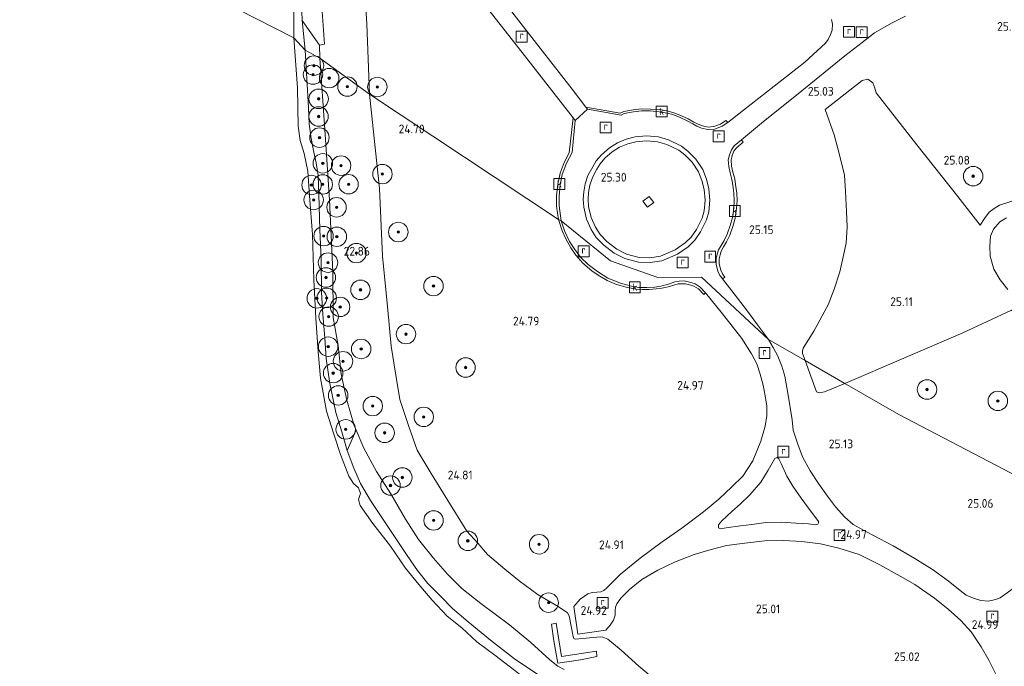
# Model space of a CAD drawing. Header units: metres. Extents: x 185049 to 189876, y 349292 to 352302.
# Tile 222 of 256: x 187463 to 187665, y 351672 to 351805. Entities that reach past the tile are written whole.
import ezdxf
from ezdxf.enums import TextEntityAlignment as Align

# ---------------------------------------------------------------- set-up
doc = ezdxf.new("R2010")
doc.units = ezdxf.units.M
for name, color, linetype, lineweight in [('B-WE-GR-BOOM-S', 90, 'Continuous', 25), ('B-WE-GR-GRAS-GV', 60, 'Continuous', 13), ('B-WE-GR-PERK-GV', 90, 'Continuous', 13), ('B-WE-GW-TALUD_KRUIN-G', 90, 'Continuous', 18), ('B-WE-GW-TALUD_TEEN-G', 90, 'Continuous', 18), ('B-WE-IE-TERREINAFSCHEIDING_KUNSTMATIG_MUUR-GV', 90, 'Continuous', 18), ('B-WE-OB-BEKLEDING_STORTSTEEN-GV', 30, 'Continuous', 18), ('B-WE-OG-TERREIN_GROEN-GV', 7, 'Continuous', 18), ('B-WE-OG-WATER_POEL-GV', 7, 'Continuous', 18), ('B-WE-RI-GWA_KOLK-S', 30, 'Continuous', 25), ('B-WE-RI-GWA_RIOOLPUT-S', 30, 'Continuous', 25), ('B-WE-VH-GOOT-GV', 170, 'Continuous', 18), ('B-WE-VH-VERHARDING_ASFALT-GV', 252, 'Continuous', 18), ('B-WE-VH-VERHARDING_BETON-GV', 252, 'Continuous', 18), ('B-WE-VH-VERHARDING_STRAATBAKSTEEN-GV', 252, 'Continuous', 18), ('B-WE-VH-VERHARDING_TEGEL-GV', 252, 'Continuous', 18), ('X-XX-AL-HOOGTELABEL-S', 7, 'Continuous', 25)]:
    doc.layers.add(name, color=color, linetype=linetype, lineweight=lineweight)
doc.styles.add('NLCS-ISO', font='NLCS-ISO.ttf')
doc.styles.add('NLCS-ISO-ANNOTATIVE-T18', font='NLCS-ISO.ttf', dxfattribs={"height": 1.8})

# ---------------------------------------------------------------- blocks, each defined once
blk = doc.blocks.new('SAL-HOOGTELABEL-SO')
at = {"color": 0, "linetype": 'ByBlock', "lineweight": -2, "style": 'NLCS-ISO-ANNOTATIVE-T18'}
blk.add_attdef('HOOGTE', text='', height=1.8, dxfattribs=at).set_placement((2.79, 0), align=Align.RIGHT)
blk = doc.blocks.new('SGR-BOOM_01-SO')
at = {"linetype": 'ByBlock', "lineweight": 18}
h = blk.add_hatch(color=0, dxfattribs=at)
h.dxf.hatch_style = 1
edge = h.paths.add_edge_path()
edge.add_arc((0, 0), 0.25, 0, 360)
at = {"color": 0, "linetype": 'ByBlock', "lineweight": 18}
for radius in [2, 0.25]:
    blk.add_circle((0, 0), radius, dxfattribs=at)
blk = doc.blocks.new('SRI-PUT_INSPECTIEPUT_RIOOLPUT-SO')
at = {"color": 0, "linetype": 'ByBlock', "lineweight": 18}
blk.add_lwpolyline([(-1.12, -1.12), (1.12, -1.12), (1.12, 1.12), (-1.12, 1.12)], close=True, dxfattribs=at)
at = {"color": 0, "linetype": 'ByBlock', "lineweight": 18, "style": 'NLCS-ISO'}
blk.add_text('r', height=1.5, dxfattribs=at).set_placement((0, 0.28), align=Align.MIDDLE_CENTER)
blk = doc.blocks.new('SRI-KOLK-SO')
at = {"color": 0, "linetype": 'ByBlock', "lineweight": 18}
blk.add_lwpolyline([(-1.125, -1.125), (1.125, -1.125), (1.125, 1.125), (-1.125, 1.125)], close=True, dxfattribs=at)
at = {"color": 0, "linetype": 'ByBlock', "lineweight": 18, "style": 'NLCS-ISO'}
blk.add_text('k', height=1.5, dxfattribs=at).set_placement((0, 0), align=Align.MIDDLE_CENTER)

msp = doc.modelspace()

# ---------------------------------------------------------------- linework, layer by layer
at = {"layer": 'B-WE-GR-GRAS-GV'}
for points in [[(187629.534, 351804.716, 25.026), (187629.791, 351803.727, 25.048), (187629.709, 351802.549, 25.048), (187629.379, 351801.623, 25.048), (187628.898, 351800.591, 25.048), (187628.294, 351799.833, 25.048), (187624.045, 351795.92, 25.048), (187611.467, 351786.061, 25.079), (187608.24, 351783.536, 25.101), (187607.866, 351783.991, 25.101), (187606.737, 351783.223, 25.092), (187605.373, 351782.708, 25.088), (187604.195, 351782.616, 25.088), (187603.052, 351782.851, 25.105), (187602.175, 351783.187, 25.105), (187601.286, 351783.646, 25.092), (187600.092, 351784.278, 25.092), (187598.725, 351784.943, 25.088), (187597.149, 351785.556, 25.092), (187595.965, 351785.872, 25.092), (187594.308, 351786.222, 25.092), (187592.336, 351786.331, 25.088), (187590.577, 351786.359, 25.088), (187588.781, 351786.139, 25.092), (187586.905, 351785.786, 25.101), (187586.137, 351785.451, 25.096), (187579.084, 351786.737, 25.083), (187576.267, 351790.425, 25.07), (187565.773, 351803.84, 25.066), (187554.552, 351818.359, 25.004)], [(187533.508, 351812.358, 24.671), (187534.095, 351803.791, 24.667), (187534.626, 351789.349, 24.561), (187524.392, 351796.776, 21.534), (187524.347, 351799.425, 21.588), (187525.378, 351799.649, 21.917), (187524.36, 351814.102, 21.978)], [(187670.019, 351768.526, 25.021), (187664.043, 351766.586, 25.003), (187662.989, 351765.932, 25.052), (187661.938, 351765.13, 25.087), (187660.966, 351763.849, 25.082), (187660.078, 351762.461, 25.087), (187655.54, 351768.332, 25.069), (187647.08, 351778.981, 25.113), (187638.757, 351789.681, 25.043), (187638.444, 351790.582, 25.043), (187638.048, 351791.699, 25.052), (187637.042, 351792.472, 25.078), (187635.822, 351792.149, 25.074), (187628.266, 351786.257, 25.078), (187630.097, 351781.046, 25.1), (187631.221, 351776.934, 25.104), (187632.231, 351772.726, 25.135), (187632.426, 351769.388, 25.126), (187632.652, 351765.3, 25.113), (187632.762, 351762.105, 25.174), (187632.56, 351758.792, 25.161), (187631.965, 351755.958, 25.17), (187631.255, 351752.921, 25.131), (187630.093, 351749.368, 25.174), (187628.845, 351746.108, 25.157), (187625.924, 351740.695, 25.161), (187623.759, 351737.231, 25.139), (187623.571, 351736.638, 25.135), (187623.564, 351736.146, 25.135), (187624.121, 351734.658, 25.139), (187616.596, 351738.989, 24.991), (187614.377, 351742.009, 25.079), (187612.322, 351744.812, 25.074), (187609.569, 351748.412, 25.101), (187607.162, 351751.433, 25.096), (187607.62, 351751.797, 25.096), (187607.145, 351752.469, 25.101), (187606.792, 351753.208, 25.101), (187606.463, 351754.521, 25.092), (187606.48, 351755.549, 25.092), (187606.647, 351756.389, 25.096), (187606.89, 351757.141, 25.092), (187607.383, 351758.012, 25.083), (187608.002, 351759.068, 25.074), (187608.671, 351760.427, 25.048), (187609.293, 351762.199, 25.044), (187609.776, 351763.922, 25.066), (187610.058, 351765.901, 25.044), (187610.141, 351767.521, 25.07), (187610.09, 351769.079, 25.074), (187609.846, 351770.804, 25.083), (187609.677, 351771.971, 25.088), (187609.29, 351773.383, 25.101), (187609.024, 351774.612, 25.105), (187608.955, 351775.822, 25.109), (187609.157, 351776.773, 25.109), (187609.515, 351777.663, 25.109), (187610.027, 351778.347, 25.109), (187611.429, 351779.538, 25.109), (187611.068, 351779.999, 25.088), (187615.572, 351783.787, 25.066), (187622.383, 351789.202, 25.048), (187632.262, 351797.269, 25.052), (187635.847, 351800, 25.061), (187638.415, 351801.951, 25.057), (187641.992, 351804.004, 25.057), (187644.779, 351805.426, 25.057)], [(187574.654, 351671.221, 21.861), (187573.327, 351671.935, 21.767), (187571.707, 351673.232, 21.767), (187567.763, 351676.815, 21.856), (187563.414, 351680.399, 21.837), (187557.482, 351684.774, 21.73), (187553.611, 351687.875, 21.725), (187550.67, 351690.842, 21.725), (187547.801, 351694.1, 21.688), (187544.675, 351697.928, 21.683), (187542.017, 351702.128, 21.683), (187539.018, 351707.328, 21.613), (187536.07, 351711.877, 21.609), (187533.488, 351716.696, 21.567), (187531.899, 351720.358, 21.541), (187531.472, 351721.341, 21.534), (187529.943, 351726.542, 21.441), (187528.818, 351731.879, 21.427), (187528.167, 351737.778, 21.455), (187527.193, 351743.514, 21.38), (187527.096, 351752.872, 21.45), (187526.423, 351767.692, 21.408), (187525.425, 351782.104, 21.287), (187524.392, 351796.776, 21.534), (187534.626, 351789.349, 24.561), (187536.707, 351770.025, 24.659), (187537.314, 351756.086, 24.664), (187538.361, 351745.768, 24.734), (187539.058, 351737.626, 24.715), (187540.025, 351731.671, 24.711), (187540.895, 351726.687, 24.809), (187542.684, 351721.111, 24.799), (187544.442, 351716.251, 24.799), (187547.275, 351711.474, 24.813), (187550.72, 351705.956, 24.706), (187554.655, 351699.657, 24.706), (187556.866, 351697.163, 24.715), (187558.908, 351694.871, 24.743), (187562.466, 351691.871, 24.757), (187565.414, 351689.449, 24.804), (187569.298, 351686.583, 24.855), (187573.39, 351684.16, 24.874), (187575.305, 351682.852, 24.907), (187575.66, 351682.258, 24.921), (187576.447, 351678.007, 24.907), (187576.598, 351677.627, 24.902), (187576.904, 351677.477, 24.897), (187582.068, 351677.939, 24.921), (187582.606, 351677.896, 24.916), (187583.566, 351677.454, 24.827), (187586.356, 351675.18, 24.813), (187589.986, 351671.906, 24.804), (187593.34, 351669.142, 24.832)], [(187593.34, 351669.142, 24.832), (187589.986, 351671.906, 24.804), (187586.356, 351675.18, 24.813), (187583.566, 351677.454, 24.827), (187582.606, 351677.896, 24.916), (187582.068, 351677.939, 24.921), (187576.904, 351677.477, 24.897), (187576.598, 351677.627, 24.902), (187576.447, 351678.007, 24.907), (187575.66, 351682.258, 24.921), (187575.305, 351682.852, 24.907), (187573.39, 351684.16, 24.874), (187569.298, 351686.583, 24.855), (187565.414, 351689.449, 24.804), (187562.466, 351691.871, 24.757), (187558.908, 351694.871, 24.743), (187556.866, 351697.163, 24.715), (187554.655, 351699.657, 24.706), (187550.72, 351705.956, 24.706), (187547.275, 351711.474, 24.813), (187544.442, 351716.251, 24.799), (187542.684, 351721.111, 24.799), (187540.895, 351726.687, 24.809), (187540.025, 351731.671, 24.711), (187539.058, 351737.626, 24.715), (187538.361, 351745.768, 24.734), (187537.314, 351756.086, 24.664), (187536.707, 351770.025, 24.659), (187534.626, 351789.349, 24.561), (187573.459, 351763.645, 24.995), (187574.228, 351761.318, 25.047), (187574.944, 351759.657, 25.047), (187575.973, 351757.851, 25.042), (187577.056, 351756.342, 25.033), (187578.482, 351754.682, 25.037), (187580.327, 351753.08, 25.028), (187581.61, 351752.183, 25.065), (187583.431, 351751.138, 25.065), (187585.352, 351750.321, 25.065), (187587.367, 351749.718, 25.065), (187589.42, 351749.336, 25.065), (187590.75, 351749.275, 25.065), (187592.086, 351749.265, 25.065), (187593.559, 351749.382, 25.065), (187594.671, 351749.545, 25.065), (187595.973, 351749.84, 24.995), (187597.361, 351750.207, 25.065), (187598.045, 351750.399, 25.065), (187598.724, 351750.447, 25.065), (187599.548, 351750.428, 25.065), (187600.41, 351750.248, 25.065), (187601.249, 351749.952, 25.065), (187602.209, 351749.403, 25.037), (187603.299, 351748.258, 25.037), (187603.699, 351748.604, 25.014), (187607.141, 351744.277, 25.009), (187611.156, 351739.186, 24.981), (187613.095, 351736.056, 25.014), (187614.21, 351734.019, 25.005), (187614.901, 351731.893, 25), (187615.509, 351729.639, 25.009), (187615.953, 351727.469, 25.005), (187616.274, 351725.345, 25.009), (187616.285, 351723.43, 25.023), (187615.901, 351721.217, 25.028), (187615.037, 351718.113, 25.023), (187613.377, 351714.118, 25.019), (187611.306, 351710.963, 25.019), (187609.078, 351708.741, 25.014), (187606.437, 351706.249, 25.028), (187603.239, 351703.603, 25), (187598.807, 351700.258, 25), (187594.747, 351697.433, 25), (187590.27, 351694.124, 24.995), (187586.235, 351690.85, 25.009), (187583.428, 351688.021, 25.009), (187582.794, 351687.489, 25.009), (187582.185, 351687.189, 25.019), (187581.315, 351687.095, 25.019), (187580.406, 351687.064, 25), (187579.512, 351686.789, 24.981), (187578.782, 351686.321, 24.967), (187577.935, 351685.652, 24.958), (187576.645, 351684.145, 24.958), (187577.465, 351678.523, 24.963), (187583.191, 351679.305, 24.963), (187584.099, 351680.378, 24.967), (187584.734, 351681.34, 24.981), (187585.093, 351682.375, 24.981), (187585.11, 351683.327, 24.981), (187585.165, 351684.056, 24.986), (187585.424, 351684.729, 24.995), (187586.251, 351685.907, 25.014), (187588.072, 351687.645, 25.014), (187590.577, 351689.712, 25.023), (187593.874, 351691.632, 25.037), (187597.286, 351693.313, 25.037), (187601.319, 351694.856, 25.065), (187604.841, 351695.865, 25.061), (187607.957, 351696.691, 25.056), (187611.726, 351697.217, 25.061), (187615.851, 351697.668, 25.056), (187619.703, 351697.714, 25.019), (187623.43, 351697.508, 24.991), (187627.289, 351697.031, 24.991), (187631.093, 351696.168, 24.995), (187635.257, 351694.839, 24.991), (187639.495, 351692.731, 25.051), (187643.656, 351690.433, 25.051), (187646.654, 351688.702, 25.051), (187650.704, 351685.921, 25.019), (187653.535, 351683.656, 24.981), (187656.106, 351681.279, 24.981), (187658.224, 351678.943, 24.981), (187660.31, 351675.892, 25), (187661.859, 351673.127, 25.005), (187663.576, 351669.706, 24.995)], [(187667.382, 351688.251, 25.028), (187664.212, 351685.961, 25.028), (187663.251, 351685.62, 25.028), (187661.819, 351685.305, 25.028), (187660.225, 351685.379, 25.028), (187658.713, 351685.861, 25.028), (187657.226, 351686.491, 25.028), (187655.966, 351687.457, 25.028), (187653.532, 351689.439, 25.033), (187650.331, 351691.748, 25.028), (187646.686, 351694.042, 25.009), (187642.194, 351696.627, 25.009), (187638.077, 351698.83, 24.995), (187635.989, 351699.903, 25), (187633.997, 351701.036, 25), (187632.263, 351702.503, 25), (187630.368, 351704.671, 24.986), (187628.742, 351706.837, 24.986), (187626.88, 351709.427, 24.986), (187625.179, 351712.021, 25), (187623.622, 351714.905, 24.995), (187622.605, 351717.522, 24.977), (187621.69, 351720.361, 24.981), (187621.484, 351722.474, 24.986), (187620.58, 351727.986, 25.009), (187619.96, 351731.442, 25.028), (187619.381, 351733.511, 25.014), (187618.512, 351735.566, 24.991), (187617.596, 351737.385, 24.991), (187616.596, 351738.989, 24.991), (187624.121, 351734.658, 25.139), (187626.449, 351728.246, 25.122), (187626.996, 351728.021, 25.153), (187628.1, 351728.274, 25.183), (187632.299, 351729.951, 25.139), (187643.376, 351723.575, 25.033), (187684.806, 351701.968, 25.042)]]:
    msp.add_polyline3d(points, dxfattribs=at)
for points in [[(187524.347, 351799.425, 21.588), (187524.392, 351796.776, 21.534), (187521.404, 351798.427, 21.142), (187520.822, 351804.509, 21.044)], [(187531.899, 351720.358, 21.541), (187530.058, 351716.178, 21.058), (187528.951, 351720.013, 21.068), (187527.713, 351724, 21.082), (187526.508, 351730.001, 21.077), (187525.697, 351735.067, 21.11), (187525.438, 351739.367, 21.142), (187525.047, 351744.112, 21.142), (187524.766, 351748.717, 21.124), (187524.689, 351755.418, 21.142), (187524.438, 351761.6, 21.138), (187524.215, 351768.783, 21.138), (187524.056, 351772.652, 21.18), (187523.68, 351775.296, 21.184), (187523.198, 351777.434, 21.147), (187522.653, 351780.247, 21.124), (187522.206, 351783.241, 21.082), (187522.075, 351786.624, 21.054), (187521.404, 351798.427, 21.142), (187524.392, 351796.776, 21.534), (187525.425, 351782.104, 21.287), (187526.423, 351767.692, 21.408), (187527.096, 351752.872, 21.45), (187527.193, 351743.514, 21.38), (187528.167, 351737.778, 21.455), (187528.818, 351731.879, 21.427), (187529.943, 351726.542, 21.441), (187531.472, 351721.341, 21.534)], [(187728.26, 351781.298, 25.003), (187711.559, 351722.645, 25.017), (187704.475, 351717.176, 25.065), (187692.737, 351708.073, 25.096), (187684.806, 351701.968, 25.042), (187643.376, 351723.575, 25.033), (187632.299, 351729.951, 25.139), (187656.512, 351740.351, 25.065), (187666.569, 351744.994, 24.942), (187668.505, 351743.385, 24.999), (187669.968, 351742.469, 24.999), (187671.522, 351741.698, 24.999), (187673.052, 351741.274, 24.995), (187675.432, 351741.278, 24.999), (187677.077, 351741.711, 25.012), (187678.534, 351742.428, 25.03), (187681.058, 351743.807, 25.065), (187683.398, 351745.438, 25.074), (187688.552, 351749.323, 25.104), (187695.369, 351754.843, 25.104), (187703.435, 351761.137, 25.087), (187712.268, 351768.058, 25.06), (187720.433, 351774.375, 25.087)], [(187603.383, 351769.779, 25.149), (187603.564, 351767.61, 25.149), (187603.387, 351765.411, 25.149), (187602.953, 351763.914, 25.149), (187601.8, 351761.593, 25.193), (187600.699, 351760.021, 25.193), (187599.474, 351758.82, 25.215), (187597.433, 351757.393, 25.228), (187594.418, 351756.133, 25.21), (187592.239, 351755.789, 25.206), (187590.031, 351755.852, 25.206), (187587.447, 351756.548, 25.206), (187585.462, 351757.55, 25.206), (187583.415, 351759.115, 25.21), (187582.001, 351760.579, 25.206), (187581.061, 351762.077, 25.202), (187580.183, 351764.05, 25.184), (187579.644, 351766.295, 25.18), (187579.548, 351767.789, 25.175), (187579.636, 351769.185, 25.175), (187579.909, 351770.708, 25.14), (187580.423, 351772.243, 25.131), (187581.371, 351773.95, 25.14), (187582.05, 351775.102, 25.162), (187583.017, 351776.225, 25.149), (187584.519, 351777.534, 25.184), (187586.022, 351778.474, 25.188), (187587.714, 351779.157, 25.197), (187589.376, 351779.614, 25.188), (187591.518, 351779.788, 25.188), (187593.815, 351779.605, 25.188), (187595.717, 351779.063, 25.184), (187598.173, 351777.871, 25.184), (187599.39, 351776.929, 25.184), (187600.918, 351775.387, 25.175), (187602.2, 351773.447, 25.175), (187602.945, 351771.627, 25.171)], [(187590.816, 351767.402, 25.403), (187591.753, 351766.161, 25.403), (187593.021, 351767.16, 25.403), (187592.104, 351768.374, 25.403)], [(187626.774, 351701.853, 25.056), (187626.95, 351701.461, 25.056), (187626.758, 351701.081, 25.051), (187626.304, 351700.968, 25.047), (187624.835, 351701.132, 24.986), (187622.242, 351701.296, 24.986), (187619.256, 351701.481, 24.986), (187616.056, 351701.431, 24.981), (187613.184, 351701.013, 24.991), (187610.851, 351700.754, 25.014), (187607.895, 351700.322, 25.019), (187606.755, 351700.094, 25.005), (187606.355, 351700.354, 25.005), (187606.317, 351700.972, 25.014), (187607.02, 351701.775, 25.014), (187609.047, 351703.676, 25), (187610.775, 351705.221, 24.995), (187612.771, 351707.091, 25), (187615.012, 351709.71, 24.995), (187616.511, 351712.16, 25.005), (187617.89, 351714.58, 25.028), (187618.307, 351714.795, 25.028), (187618.734, 351714.498, 25.023), (187619.181, 351713.521, 25.019), (187620.363, 351710.971, 25.023), (187621.626, 351708.902, 25.019), (187623.305, 351706.392, 25.014), (187625.031, 351704.063, 25.014)], [(187572.503, 351677.149, 22.789), (187573.332, 351672.513, 21.987), (187577.992, 351673.232, 22.803), (187581.355, 351673.903, 23.54), (187581.244, 351675.001, 23.643), (187574.094, 351673.897, 23.638), (187573.009, 351680.742, 23.633), (187572.04, 351680.583, 23.535)]]:
    msp.add_polyline3d(points, close=True, dxfattribs=at)
at = {"layer": 'B-WE-GR-PERK-GV'}
msp.add_polyline3d([(187554.929, 351812.106, 25.004), (187564.758, 351799.499, 24.987), (187576.445, 351784.49, 25.074), (187575.663, 351777.308, 25.031), (187574.637, 351775.355, 25.083), (187573.826, 351773.126, 25.083), (187573.3, 351770.874, 25.079), (187573.022, 351768.477, 25.079), (187573.071, 351766.364, 25.057), (187573.459, 351763.645, 24.995), (187534.626, 351789.349, 24.561), (187534.095, 351803.791, 24.667), (187533.508, 351812.358, 24.671)], dxfattribs=at)
at = {"layer": 'B-WE-GW-TALUD_KRUIN-G'}
for points in [[(187534.626, 351789.349, 24.561), (187534.095, 351803.791, 24.667), (187533.508, 351812.358, 24.671), (187532.827, 351820.791, 24.71), (187532.225, 351829.47, 24.789), (187531.625, 351834.656, 24.816), (187531.378, 351836.985, 24.789), (187530.663, 351839.436, 24.636), (187529.796, 351841.255, 24.504), (187528.141, 351843.569, 24.364), (187523.899, 351848.67, 23.947), (187520.505, 351852.028, 23.548), (187519.133, 351853.234, 23.579)], [(187593.34, 351669.142, 24.832), (187589.986, 351671.906, 24.804), (187586.356, 351675.18, 24.813), (187583.566, 351677.454, 24.827), (187582.606, 351677.896, 24.916), (187582.068, 351677.939, 24.921), (187576.904, 351677.477, 24.897), (187576.598, 351677.627, 24.902), (187576.447, 351678.007, 24.907), (187575.66, 351682.258, 24.921), (187575.305, 351682.852, 24.907), (187573.39, 351684.16, 24.874), (187569.298, 351686.583, 24.855), (187565.414, 351689.449, 24.804), (187562.466, 351691.871, 24.757), (187558.908, 351694.871, 24.743), (187556.866, 351697.163, 24.715), (187554.655, 351699.657, 24.706), (187550.72, 351705.956, 24.706), (187547.275, 351711.474, 24.813), (187544.442, 351716.251, 24.799), (187542.684, 351721.111, 24.799), (187540.895, 351726.687, 24.809), (187540.025, 351731.671, 24.711), (187539.058, 351737.626, 24.715), (187538.361, 351745.768, 24.734), (187537.314, 351756.086, 24.664), (187536.707, 351770.025, 24.659), (187534.626, 351789.349, 24.561)], [(187665.505, 351764, 24.982), (187664.165, 351763.194, 24.982), (187662.833, 351761.636, 25.017), (187662.238, 351760.235, 25.069), (187662.055, 351758.19, 25.104), (187662.161, 351756.095, 25.078), (187662.931, 351753.471, 25.078), (187664.198, 351751.267, 25.034), (187665.795, 351749.28, 24.982)]]:
    msp.add_polyline3d(points, dxfattribs=at)
at = {"layer": 'B-WE-GW-TALUD_TEEN-G'}
for points in [[(187520.822, 351804.509, 21.044), (187520.765, 351804.68, 21.044), (187520.524, 351810.571, 21.057), (187520.149, 351817.68, 21.057), (187519.609, 351822.554, 21.057), (187519.368, 351827.646, 21.026), (187519.033, 351831.824, 21.048), (187518.907, 351834.425, 21.048), (187518.38, 351837.794, 21.009), (187517.766, 351839.604, 20.978), (187517.104, 351841.074, 20.952), (187513.581, 351846.077, 20.956), (187507.542, 351853.659, 20.969), (187501.265, 351861.568, 21), (187493.403, 351871.398, 20.996), (187486.121, 351880.505, 21.013), (187479.365, 351889.392, 21), (187473.174, 351897.403, 21), (187465.549, 351907.157, 21.004), (187458.742, 351916.045, 20.996), (187454.137, 351922.058, 21.007), (187451.598, 351925.373, 21.013), (187442.588, 351937.124, 21.013)], [(187524.392, 351796.776, 21.534), (187524.347, 351799.425, 21.588), (187520.822, 351804.509, 21.044)], [(187574.654, 351671.221, 21.861), (187573.327, 351671.935, 21.767), (187571.707, 351673.232, 21.767), (187567.763, 351676.815, 21.856), (187563.414, 351680.399, 21.837), (187557.482, 351684.774, 21.73), (187553.611, 351687.875, 21.725), (187550.67, 351690.842, 21.725), (187547.801, 351694.1, 21.688), (187544.675, 351697.928, 21.683), (187542.017, 351702.128, 21.683), (187539.018, 351707.328, 21.613), (187536.07, 351711.877, 21.609), (187533.488, 351716.696, 21.567), (187531.899, 351720.358, 21.541), (187531.472, 351721.341, 21.534), (187529.943, 351726.542, 21.441), (187528.818, 351731.879, 21.427), (187528.167, 351737.778, 21.455), (187527.193, 351743.514, 21.38), (187527.096, 351752.872, 21.45), (187526.423, 351767.692, 21.408), (187525.425, 351782.104, 21.287), (187524.392, 351796.776, 21.534)]]:
    msp.add_polyline3d(points, dxfattribs=at)
at = {"layer": 'B-WE-IE-TERREINAFSCHEIDING_KUNSTMATIG_MUUR-GV'}
msp.add_polyline3d([(187573.009, 351680.742, 23.633), (187574.094, 351673.897, 23.638), (187581.244, 351675.001, 23.643), (187581.355, 351673.903, 23.54), (187577.992, 351673.232, 22.803), (187573.332, 351672.513, 21.987), (187572.503, 351677.149, 22.789), (187572.04, 351680.583, 23.535)], close=True, dxfattribs=at)
at = {"layer": 'B-WE-OB-BEKLEDING_STORTSTEEN-GV'}
for points in [[(187520.765, 351804.68, 21.044), (187520.822, 351804.509, 21.044), (187521.404, 351798.427, 21.142), (187519.109, 351800.919, 20.956), (187519.101, 351807.318, 20.956)], [(187565.376, 351670.38, 20.956), (187560.395, 351674.211, 20.956), (187556.698, 351676.945, 20.956), (187553.605, 351679.774, 20.956), (187550.586, 351682.201, 20.956), (187547.513, 351685.457, 20.956), (187544.737, 351688.672, 20.956), (187542.01, 351692.068, 20.956), (187538.963, 351696.534, 20.956), (187535.348, 351701.198, 20.956), (187532.746, 351704.932, 20.956), (187532.338, 351706.136, 20.956), (187532.794, 351707.395, 20.956), (187532.351, 351708.542, 20.956), (187531.348, 351709.444, 20.956), (187530.409, 351710.971, 20.956), (187528.675, 351715.376, 20.956), (187527.29, 351719.589, 20.956), (187525.817, 351724.262, 20.956), (187524.557, 351731.056, 20.956), (187524.084, 351736.502, 20.956), (187523.613, 351743.402, 20.956), (187523.209, 351751.222, 20.956), (187522.944, 351760.528, 20.956), (187522.286, 351768.521, 20.956), (187521.95, 351773.534, 20.956), (187521.239, 351777.185, 20.956), (187520.357, 351779.877, 20.956), (187519.957, 351782.791, 20.956), (187519.853, 351790.688, 20.956), (187519.109, 351800.919, 20.956), (187521.404, 351798.427, 21.142), (187522.075, 351786.624, 21.054), (187522.206, 351783.241, 21.082), (187522.653, 351780.247, 21.124), (187523.198, 351777.434, 21.147), (187523.68, 351775.296, 21.184), (187524.056, 351772.652, 21.18), (187524.215, 351768.783, 21.138), (187524.438, 351761.6, 21.138), (187524.689, 351755.418, 21.142), (187524.766, 351748.717, 21.124), (187525.047, 351744.112, 21.142), (187525.438, 351739.367, 21.142), (187525.697, 351735.067, 21.11), (187526.508, 351730.001, 21.077), (187527.713, 351724, 21.082), (187528.951, 351720.013, 21.068), (187530.058, 351716.178, 21.058), (187531.436, 351712.604, 21.096), (187532.811, 351709.443, 21.119), (187534.864, 351705.912, 21.114), (187539.597, 351698.777, 21.138), (187542.346, 351694.647, 21.152), (187544.506, 351691.594, 21.152), (187546.589, 351688.895, 21.18), (187549.389, 351686.144, 21.189), (187551.715, 351683.748, 21.194), (187554.932, 351680.997, 21.194), (187559.517, 351677.244, 21.217), (187564.411, 351673.459, 21.147), (187569.867, 351669.808, 21.147)]]:
    msp.add_polyline3d(points, dxfattribs=at)
at = {"layer": 'B-WE-OG-TERREIN_GROEN-GV'}
for points in [[(187525.378, 351799.649, 21.917), (187524.347, 351799.425, 21.588), (187520.822, 351804.509, 21.044), (187520.765, 351804.68, 21.044), (187520.524, 351810.571, 21.057), (187520.149, 351817.68, 21.057), (187519.609, 351822.554, 21.057), (187519.368, 351827.646, 21.026), (187523.383, 351831.105, 21.971), (187523.809, 351824.599, 21.996), (187524.36, 351814.102, 21.978)], [(187628.1, 351728.274, 25.183), (187626.996, 351728.021, 25.153), (187626.449, 351728.246, 25.122), (187624.121, 351734.658, 25.139), (187632.299, 351729.951, 25.139)]]:
    msp.add_polyline3d(points, close=True, dxfattribs=at)
for points in [[(187666.569, 351744.994, 24.942), (187656.512, 351740.351, 25.065), (187632.299, 351729.951, 25.139), (187624.121, 351734.658, 25.139), (187623.564, 351736.146, 25.135), (187623.571, 351736.638, 25.135), (187623.759, 351737.231, 25.139), (187625.924, 351740.695, 25.161), (187628.845, 351746.108, 25.157), (187630.093, 351749.368, 25.174), (187631.255, 351752.921, 25.131), (187631.965, 351755.958, 25.17), (187632.56, 351758.792, 25.161), (187632.762, 351762.105, 25.174), (187632.652, 351765.3, 25.113), (187632.426, 351769.388, 25.126), (187632.231, 351772.726, 25.135), (187631.221, 351776.934, 25.104), (187630.097, 351781.046, 25.1), (187628.266, 351786.257, 25.078), (187635.822, 351792.149, 25.074), (187637.042, 351792.472, 25.078), (187638.048, 351791.699, 25.052), (187638.444, 351790.582, 25.043), (187638.757, 351789.681, 25.043), (187647.08, 351778.981, 25.113), (187655.54, 351768.332, 25.069), (187660.078, 351762.461, 25.087), (187660.966, 351763.849, 25.082), (187661.938, 351765.13, 25.087), (187662.989, 351765.932, 25.052), (187664.043, 351766.586, 25.003), (187670.019, 351768.526, 25.021)], [(187665.795, 351749.28, 24.982), (187664.198, 351751.267, 25.034), (187662.931, 351753.471, 25.078), (187662.161, 351756.095, 25.078), (187662.055, 351758.19, 25.104), (187662.238, 351760.235, 25.069), (187662.833, 351761.636, 25.017), (187664.165, 351763.194, 24.982), (187665.505, 351764, 24.982)], [(187665.505, 351764, 24.982), (187664.165, 351763.194, 24.982), (187662.833, 351761.636, 25.017), (187662.238, 351760.235, 25.069), (187662.055, 351758.19, 25.104), (187662.161, 351756.095, 25.078), (187662.931, 351753.471, 25.078), (187664.198, 351751.267, 25.034), (187665.795, 351749.28, 24.982)], [(187569.867, 351669.808, 21.147), (187564.411, 351673.459, 21.147), (187559.517, 351677.244, 21.217), (187554.932, 351680.997, 21.194), (187551.715, 351683.748, 21.194), (187549.389, 351686.144, 21.189), (187546.589, 351688.895, 21.18), (187544.506, 351691.594, 21.152), (187542.346, 351694.647, 21.152), (187539.597, 351698.777, 21.138), (187534.864, 351705.912, 21.114), (187532.811, 351709.443, 21.119), (187531.436, 351712.604, 21.096), (187530.058, 351716.178, 21.058), (187531.899, 351720.358, 21.541), (187533.488, 351716.696, 21.567), (187536.07, 351711.877, 21.609), (187539.018, 351707.328, 21.613), (187542.017, 351702.128, 21.683), (187544.675, 351697.928, 21.683), (187547.801, 351694.1, 21.688), (187550.67, 351690.842, 21.725), (187553.611, 351687.875, 21.725), (187557.482, 351684.774, 21.73), (187563.414, 351680.399, 21.837), (187567.763, 351676.815, 21.856), (187571.707, 351673.232, 21.767), (187573.327, 351671.935, 21.767), (187574.654, 351671.221, 21.861)]]:
    msp.add_polyline3d(points, dxfattribs=at)
at = {"layer": 'B-WE-OG-WATER_POEL-GV'}
for points in [[(187459.716, 351911.849, 20.956), (187466.027, 351903.781, 20.956), (187471.857, 351896.696, 20.956), (187476.347, 351890.751, 20.956), (187481.664, 351883.393, 20.956), (187486.165, 351877.737, 20.956), (187489.964, 351873.02, 20.956), (187494.236, 351867.992, 20.956), (187498.4, 351862.605, 20.956), (187503.472, 351856.006, 20.956), (187509.595, 351848.259, 20.956), (187513.71, 351842.964, 20.956), (187514.908, 351841.028, 20.956), (187515.951, 351839.183, 20.956), (187516.767, 351836.533, 20.956), (187517.189, 351833.41, 20.956), (187517.415, 351829.614, 20.956), (187517.697, 351825.35, 20.956), (187517.854, 351819.565, 20.956), (187518.301, 351813.479, 20.956), (187519.101, 351807.318, 20.956), (187519.109, 351800.919, 20.956), (187378.828, 351872.363, 20.956)], [(187378.828, 351872.363, 20.956), (187519.109, 351800.919, 20.956), (187519.853, 351790.688, 20.956), (187519.957, 351782.791, 20.956), (187520.357, 351779.877, 20.956), (187521.239, 351777.185, 20.956), (187521.95, 351773.534, 20.956), (187522.286, 351768.521, 20.956), (187522.944, 351760.528, 20.956), (187523.209, 351751.222, 20.956), (187523.613, 351743.402, 20.956), (187524.084, 351736.502, 20.956), (187524.557, 351731.056, 20.956), (187525.817, 351724.262, 20.956), (187527.29, 351719.589, 20.956), (187528.675, 351715.376, 20.956), (187530.409, 351710.971, 20.956), (187531.348, 351709.444, 20.956), (187532.351, 351708.542, 20.956), (187532.794, 351707.395, 20.956), (187532.338, 351706.136, 20.956), (187532.746, 351704.932, 20.956), (187535.348, 351701.198, 20.956), (187538.963, 351696.534, 20.956), (187542.01, 351692.068, 20.956), (187544.737, 351688.672, 20.956), (187547.513, 351685.457, 20.956), (187550.586, 351682.201, 20.956), (187553.605, 351679.774, 20.956), (187556.698, 351676.945, 20.956), (187560.395, 351674.211, 20.956), (187565.376, 351670.38, 20.956)]]:
    msp.add_polyline3d(points, dxfattribs=at)
at = {"layer": 'B-WE-VH-GOOT-GV'}
for points in [[(187579.084, 351786.737, 25.083), (187586.137, 351785.451, 25.096), (187586.905, 351785.786, 25.101), (187588.781, 351786.139, 25.092), (187590.577, 351786.359, 25.088), (187592.336, 351786.331, 25.088), (187594.308, 351786.222, 25.092), (187595.965, 351785.872, 25.092), (187597.149, 351785.556, 25.092), (187598.725, 351784.943, 25.088), (187600.092, 351784.278, 25.092), (187601.286, 351783.646, 25.092), (187602.175, 351783.187, 25.105), (187603.052, 351782.851, 25.105), (187604.195, 351782.616, 25.088), (187605.373, 351782.708, 25.088), (187606.737, 351783.223, 25.092), (187607.866, 351783.991, 25.101), (187608.24, 351783.536, 25.101), (187607.084, 351782.796, 25.061), (187605.566, 351782.16, 25.061), (187604.118, 351782.129, 25.105), (187602.826, 351782.387, 25.096), (187601.894, 351782.777, 25.096), (187601.053, 351783.268, 25.096), (187599.876, 351783.907, 25.096), (187598.488, 351784.565, 25.092), (187596.929, 351785.183, 25.092), (187595.795, 351785.481, 25.092), (187594.18, 351785.772, 25.092), (187592.305, 351785.93, 25.092), (187590.491, 351785.941, 25.092), (187588.86, 351785.749, 25.074), (187586.97, 351785.411, 25.074), (187586.309, 351785.043, 25.07), (187579.437, 351786.274, 25.096)], [(187573.609, 351766.481, 25.057), (187574.009, 351763.362, 25.028), (187573.459, 351763.645, 24.995), (187573.071, 351766.364, 25.057), (187573.022, 351768.477, 25.079), (187573.3, 351770.874, 25.079), (187573.826, 351773.126, 25.083), (187574.637, 351775.355, 25.083), (187575.663, 351777.308, 25.031), (187576.445, 351784.49, 25.074), (187576.865, 351783.944, 25.057), (187576.281, 351777.395, 25.057), (187575.091, 351775.186, 25.057), (187574.245, 351772.912, 25.057), (187573.782, 351770.752, 25.057), (187573.582, 351768.465, 25.057)], [(187607.62, 351751.797, 25.096), (187607.162, 351751.433, 25.096), (187606.803, 351751.914, 25.096), (187606.625, 351752.165, 25.101), (187606.225, 351753.004, 25.101), (187605.862, 351754.451, 25.092), (187605.88, 351755.613, 25.092), (187606.065, 351756.541, 25.096), (187606.338, 351757.384, 25.092), (187606.863, 351758.311, 25.083), (187607.474, 351759.352, 25.074), (187608.116, 351760.66, 25.048), (187608.72, 351762.379, 25.044), (187609.187, 351764.046, 25.066), (187609.461, 351765.959, 25.044), (187609.541, 351767.526, 25.07), (187609.492, 351769.027, 25.074), (187609.252, 351770.719, 25.083), (187609.088, 351771.848, 25.088), (187608.707, 351773.24, 25.101), (187608.428, 351774.53, 25.105), (187608.351, 351775.868, 25.109), (187608.581, 351776.949, 25.109), (187608.988, 351777.959, 25.109), (187609.587, 351778.76, 25.109), (187611.068, 351779.999, 25.088), (187611.429, 351779.538, 25.109), (187610.027, 351778.347, 25.109), (187609.515, 351777.663, 25.109), (187609.157, 351776.773, 25.109), (187608.955, 351775.822, 25.109), (187609.024, 351774.612, 25.105), (187609.29, 351773.383, 25.101), (187609.677, 351771.971, 25.088), (187609.846, 351770.804, 25.083), (187610.09, 351769.079, 25.074), (187610.141, 351767.521, 25.07), (187610.058, 351765.901, 25.044), (187609.776, 351763.922, 25.066), (187609.293, 351762.199, 25.044), (187608.671, 351760.427, 25.048), (187608.002, 351759.068, 25.074), (187607.383, 351758.012, 25.083), (187606.89, 351757.141, 25.092), (187606.647, 351756.389, 25.096), (187606.48, 351755.549, 25.092), (187606.463, 351754.521, 25.092), (187606.792, 351753.208, 25.101), (187607.145, 351752.469, 25.101)], [(187589.98, 351749.702, 25.042), (187591.63, 351749.659, 25.042), (187593.244, 351749.77, 25.042), (187594.506, 351749.958, 25.042), (187596.071, 351750.385, 24.995), (187597.346, 351750.818, 25.042), (187598.275, 351750.975, 25.042), (187599.299, 351751.03, 25.042), (187600.358, 351750.801, 25.042), (187601.519, 351750.421, 25.042), (187602.557, 351749.773, 25.042), (187603.699, 351748.604, 25.014), (187603.299, 351748.258, 25.037), (187602.209, 351749.403, 25.037), (187601.249, 351749.952, 25.065), (187600.41, 351750.248, 25.065), (187599.548, 351750.428, 25.065), (187598.724, 351750.447, 25.065), (187598.045, 351750.399, 25.065), (187597.361, 351750.207, 25.065), (187595.973, 351749.84, 24.995), (187594.671, 351749.545, 25.065), (187593.559, 351749.382, 25.065), (187592.086, 351749.265, 25.065), (187590.75, 351749.275, 25.065), (187589.42, 351749.336, 25.065), (187587.367, 351749.718, 25.065), (187585.352, 351750.321, 25.065), (187583.431, 351751.138, 25.065), (187581.61, 351752.183, 25.065), (187580.327, 351753.08, 25.028), (187578.482, 351754.682, 25.037), (187577.056, 351756.342, 25.033), (187575.973, 351757.851, 25.042), (187574.944, 351759.657, 25.047), (187574.228, 351761.318, 25.047), (187573.459, 351763.645, 24.995), (187574.009, 351763.362, 25.028), (187574.674, 351761.321, 25.047), (187575.698, 351759.098, 25.033), (187576.824, 351757.487, 25.037), (187578.044, 351755.856, 25.037), (187579.559, 351754.39, 25.037), (187581.45, 351752.975, 25.037), (187583.577, 351751.628, 25.047), (187586.193, 351750.557, 25.051), (187588.457, 351749.961, 25.042)]]:
    msp.add_polyline3d(points, close=True, dxfattribs=at)
at = {"layer": 'B-WE-VH-VERHARDING_ASFALT-GV'}
for points in [[(187644.779, 351805.426, 25.057), (187641.992, 351804.004, 25.057), (187638.415, 351801.951, 25.057), (187635.847, 351800, 25.061), (187632.262, 351797.269, 25.052), (187622.383, 351789.202, 25.048), (187615.572, 351783.787, 25.066), (187611.068, 351779.999, 25.088), (187609.587, 351778.76, 25.109), (187608.988, 351777.959, 25.109), (187608.581, 351776.949, 25.109), (187608.351, 351775.868, 25.109), (187608.428, 351774.53, 25.105), (187608.707, 351773.24, 25.101), (187609.088, 351771.848, 25.088), (187609.252, 351770.719, 25.083), (187609.492, 351769.027, 25.074), (187609.541, 351767.526, 25.07), (187609.461, 351765.959, 25.044), (187609.187, 351764.046, 25.066), (187608.72, 351762.379, 25.044), (187608.116, 351760.66, 25.048), (187607.474, 351759.352, 25.074), (187606.863, 351758.311, 25.083), (187606.338, 351757.384, 25.092), (187606.065, 351756.541, 25.096), (187605.88, 351755.613, 25.092), (187605.862, 351754.451, 25.092), (187606.225, 351753.004, 25.101), (187606.625, 351752.165, 25.101), (187606.803, 351751.914, 25.096), (187607.162, 351751.433, 25.096), (187609.569, 351748.412, 25.101), (187612.322, 351744.812, 25.074), (187614.377, 351742.009, 25.079), (187616.596, 351738.989, 24.991), (187602.869, 351751.784, 25.084), (187593.84, 351751.764, 25.121), (187584.143, 351755.147, 25.098), (187574.009, 351763.362, 25.028), (187573.609, 351766.481, 25.057), (187573.582, 351768.465, 25.057), (187573.782, 351770.752, 25.057), (187574.245, 351772.912, 25.057), (187575.091, 351775.186, 25.057), (187576.281, 351777.395, 25.057), (187576.865, 351783.944, 25.057), (187579.437, 351786.274, 25.096), (187586.309, 351785.043, 25.07), (187586.97, 351785.411, 25.074), (187588.86, 351785.749, 25.074), (187590.491, 351785.941, 25.092), (187592.305, 351785.93, 25.092), (187594.18, 351785.772, 25.092), (187595.795, 351785.481, 25.092), (187596.929, 351785.183, 25.092), (187598.488, 351784.565, 25.092), (187599.876, 351783.907, 25.096), (187601.053, 351783.268, 25.096), (187601.894, 351782.777, 25.096), (187602.826, 351782.387, 25.096), (187604.118, 351782.129, 25.105), (187605.566, 351782.16, 25.061), (187607.084, 351782.796, 25.061), (187608.24, 351783.536, 25.101), (187611.467, 351786.061, 25.079), (187624.045, 351795.92, 25.048), (187628.294, 351799.833, 25.048), (187628.898, 351800.591, 25.048), (187629.379, 351801.623, 25.048), (187629.709, 351802.549, 25.048), (187629.791, 351803.727, 25.048), (187629.534, 351804.716, 25.026)], [(187663.576, 351669.706, 24.995), (187661.859, 351673.127, 25.005), (187660.31, 351675.892, 25), (187658.224, 351678.943, 24.981), (187656.106, 351681.279, 24.981), (187653.535, 351683.656, 24.981), (187650.704, 351685.921, 25.019), (187646.654, 351688.702, 25.051), (187643.656, 351690.433, 25.051), (187639.495, 351692.731, 25.051), (187635.257, 351694.839, 24.991), (187631.093, 351696.168, 24.995), (187627.289, 351697.031, 24.991), (187623.43, 351697.508, 24.991), (187619.703, 351697.714, 25.019), (187615.851, 351697.668, 25.056), (187611.726, 351697.217, 25.061), (187607.957, 351696.691, 25.056), (187604.841, 351695.865, 25.061), (187601.319, 351694.856, 25.065), (187597.286, 351693.313, 25.037), (187593.874, 351691.632, 25.037), (187590.577, 351689.712, 25.023), (187588.072, 351687.645, 25.014), (187586.251, 351685.907, 25.014), (187585.424, 351684.729, 24.995), (187585.165, 351684.056, 24.986), (187585.11, 351683.327, 24.981), (187585.093, 351682.375, 24.981), (187584.734, 351681.34, 24.981), (187584.099, 351680.378, 24.967), (187583.191, 351679.305, 24.963), (187577.465, 351678.523, 24.963), (187576.645, 351684.145, 24.958), (187577.935, 351685.652, 24.958), (187578.782, 351686.321, 24.967), (187579.512, 351686.789, 24.981), (187580.406, 351687.064, 25), (187581.315, 351687.095, 25.019), (187582.185, 351687.189, 25.019), (187582.794, 351687.489, 25.009), (187583.428, 351688.021, 25.009), (187586.235, 351690.85, 25.009), (187590.27, 351694.124, 24.995), (187594.747, 351697.433, 25), (187598.807, 351700.258, 25), (187603.239, 351703.603, 25), (187606.437, 351706.249, 25.028), (187609.078, 351708.741, 25.014), (187611.306, 351710.963, 25.019), (187613.377, 351714.118, 25.019), (187615.037, 351718.113, 25.023), (187615.901, 351721.217, 25.028), (187616.285, 351723.43, 25.023), (187616.274, 351725.345, 25.009), (187615.953, 351727.469, 25.005), (187615.509, 351729.639, 25.009), (187614.901, 351731.893, 25), (187614.21, 351734.019, 25.005), (187613.095, 351736.056, 25.014), (187611.156, 351739.186, 24.981), (187607.141, 351744.277, 25.009), (187603.699, 351748.604, 25.014), (187602.557, 351749.773, 25.042), (187601.519, 351750.421, 25.042), (187600.358, 351750.801, 25.042), (187599.299, 351751.03, 25.042), (187598.275, 351750.975, 25.042), (187597.346, 351750.818, 25.042), (187596.071, 351750.385, 24.995), (187594.506, 351749.958, 25.042), (187593.244, 351749.77, 25.042), (187591.63, 351749.659, 25.042), (187589.98, 351749.702, 25.042), (187588.457, 351749.961, 25.042), (187586.193, 351750.557, 25.051), (187583.577, 351751.628, 25.047), (187581.45, 351752.975, 25.037), (187579.559, 351754.39, 25.037), (187578.044, 351755.856, 25.037), (187576.824, 351757.487, 25.037), (187575.698, 351759.098, 25.033), (187574.674, 351761.321, 25.047), (187574.009, 351763.362, 25.028), (187584.143, 351755.147, 25.098), (187593.84, 351751.764, 25.121), (187602.869, 351751.784, 25.084), (187616.596, 351738.989, 24.991), (187617.596, 351737.385, 24.991), (187618.512, 351735.566, 24.991), (187619.381, 351733.511, 25.014), (187619.96, 351731.442, 25.028), (187620.58, 351727.986, 25.009), (187621.484, 351722.474, 24.986), (187621.69, 351720.361, 24.981), (187622.605, 351717.522, 24.977), (187623.622, 351714.905, 24.995), (187625.179, 351712.021, 25), (187626.88, 351709.427, 24.986), (187628.742, 351706.837, 24.986), (187630.368, 351704.671, 24.986), (187632.263, 351702.503, 25), (187633.997, 351701.036, 25), (187635.989, 351699.903, 25), (187638.077, 351698.83, 24.995), (187642.194, 351696.627, 25.009), (187646.686, 351694.042, 25.009), (187650.331, 351691.748, 25.028), (187653.532, 351689.439, 25.033), (187655.966, 351687.457, 25.028), (187657.226, 351686.491, 25.028), (187658.713, 351685.861, 25.028), (187660.225, 351685.379, 25.028), (187661.819, 351685.305, 25.028), (187663.251, 351685.62, 25.028), (187664.212, 351685.961, 25.028), (187667.382, 351688.251, 25.028)]]:
    msp.add_polyline3d(points, dxfattribs=at)
for points in [[(187589.884, 351754.856, 25.206), (187592.303, 351754.786, 25.206), (187594.693, 351755.164, 25.21), (187597.918, 351756.512, 25.228), (187600.115, 351758.048, 25.215), (187601.465, 351759.372, 25.193), (187602.662, 351761.081, 25.193), (187603.889, 351763.549, 25.149), (187604.376, 351765.23, 25.149), (187604.567, 351767.612, 25.149), (187604.373, 351769.937, 25.149), (187603.9, 351771.933, 25.171), (187603.089, 351773.917, 25.175), (187601.698, 351776.021, 25.175), (187600.054, 351777.68, 25.184), (187598.703, 351778.725, 25.184), (187596.075, 351780.001, 25.184), (187593.993, 351780.594, 25.188), (187591.517, 351780.791, 25.188), (187589.201, 351780.603, 25.188), (187587.393, 351780.106, 25.197), (187585.566, 351779.369, 25.188), (187583.922, 351778.34, 25.184), (187582.306, 351776.932, 25.149), (187581.234, 351775.686, 25.162), (187580.503, 351774.446, 25.14), (187579.504, 351772.648, 25.131), (187578.938, 351770.956, 25.14), (187578.642, 351769.305, 25.175), (187578.546, 351767.788, 25.175), (187578.651, 351766.145, 25.18), (187579.232, 351763.727, 25.184), (187580.177, 351761.605, 25.202), (187581.21, 351759.959, 25.206), (187582.748, 351758.366, 25.21), (187584.929, 351756.7, 25.206), (187587.087, 351755.61, 25.206)], [(187606.355, 351700.354, 25.005), (187606.755, 351700.094, 25.005), (187607.895, 351700.322, 25.019), (187610.851, 351700.754, 25.014), (187613.184, 351701.013, 24.991), (187616.056, 351701.431, 24.981), (187619.256, 351701.481, 24.986), (187622.242, 351701.296, 24.986), (187624.835, 351701.132, 24.986), (187626.304, 351700.968, 25.047), (187626.758, 351701.081, 25.051), (187626.95, 351701.461, 25.056), (187626.774, 351701.853, 25.056), (187625.031, 351704.063, 25.014), (187623.305, 351706.392, 25.014), (187621.626, 351708.902, 25.019), (187620.363, 351710.971, 25.023), (187619.181, 351713.521, 25.019), (187618.734, 351714.498, 25.023), (187618.307, 351714.795, 25.028), (187617.89, 351714.58, 25.028), (187616.511, 351712.16, 25.005), (187615.012, 351709.71, 24.995), (187612.771, 351707.091, 25), (187610.775, 351705.221, 24.995), (187609.047, 351703.676, 25), (187607.02, 351701.775, 25.014), (187606.317, 351700.972, 25.014)]]:
    msp.add_polyline3d(points, close=True, dxfattribs=at)
at = {"layer": 'B-WE-VH-VERHARDING_BETON-GV'}
msp.add_polyline3d([(187593.021, 351767.16, 25.403), (187591.753, 351766.161, 25.403), (187590.816, 351767.402, 25.403), (187592.104, 351768.374, 25.403)], close=True, dxfattribs=at)
at = {"layer": 'B-WE-VH-VERHARDING_STRAATBAKSTEEN-GV'}
msp.add_polyline3d([(187554.552, 351818.359, 25.004), (187565.773, 351803.84, 25.066), (187576.267, 351790.425, 25.07), (187579.084, 351786.737, 25.083), (187579.437, 351786.274, 25.096), (187576.865, 351783.944, 25.057), (187576.445, 351784.49, 25.074), (187564.758, 351799.499, 24.987), (187554.929, 351812.106, 25.004)], dxfattribs=at)
at = {"layer": 'B-WE-VH-VERHARDING_TEGEL-GV'}
for points in [[(187596.075, 351780.001, 25.184), (187598.703, 351778.725, 25.184), (187600.054, 351777.68, 25.184), (187601.698, 351776.021, 25.175), (187603.089, 351773.917, 25.175), (187603.9, 351771.933, 25.171), (187604.373, 351769.937, 25.149), (187604.567, 351767.612, 25.149), (187604.376, 351765.23, 25.149), (187603.889, 351763.549, 25.149), (187602.662, 351761.081, 25.193), (187601.465, 351759.372, 25.193), (187600.115, 351758.048, 25.215), (187597.918, 351756.512, 25.228), (187594.693, 351755.164, 25.21), (187592.303, 351754.786, 25.206), (187589.884, 351754.856, 25.206), (187587.087, 351755.61, 25.206), (187584.929, 351756.7, 25.206), (187582.748, 351758.366, 25.21), (187581.21, 351759.959, 25.206), (187580.177, 351761.605, 25.202), (187579.232, 351763.727, 25.184), (187578.651, 351766.145, 25.18), (187578.546, 351767.788, 25.175), (187578.642, 351769.305, 25.175), (187578.938, 351770.956, 25.14), (187579.504, 351772.648, 25.131), (187580.503, 351774.446, 25.14), (187581.234, 351775.686, 25.162), (187582.306, 351776.932, 25.149), (187583.922, 351778.34, 25.184), (187585.566, 351779.369, 25.188), (187587.393, 351780.106, 25.197), (187589.201, 351780.603, 25.188), (187591.517, 351780.791, 25.188), (187593.993, 351780.594, 25.188)], [(187590.031, 351755.852, 25.206), (187592.239, 351755.789, 25.206), (187594.418, 351756.133, 25.21), (187597.433, 351757.393, 25.228), (187599.474, 351758.82, 25.215), (187600.699, 351760.021, 25.193), (187601.8, 351761.593, 25.193), (187602.953, 351763.914, 25.149), (187603.387, 351765.411, 25.149), (187603.564, 351767.61, 25.149), (187603.383, 351769.779, 25.149), (187602.945, 351771.627, 25.171), (187602.2, 351773.447, 25.175), (187600.918, 351775.387, 25.175), (187599.39, 351776.929, 25.184), (187598.173, 351777.871, 25.184), (187595.717, 351779.063, 25.184), (187593.815, 351779.605, 25.188), (187591.518, 351779.788, 25.188), (187589.376, 351779.614, 25.188), (187587.714, 351779.157, 25.197), (187586.022, 351778.474, 25.188), (187584.519, 351777.534, 25.184), (187583.017, 351776.225, 25.149), (187582.05, 351775.102, 25.162), (187581.371, 351773.95, 25.14), (187580.423, 351772.243, 25.131), (187579.909, 351770.708, 25.14), (187579.636, 351769.185, 25.175), (187579.548, 351767.789, 25.175), (187579.644, 351766.295, 25.18), (187580.183, 351764.05, 25.184), (187581.061, 351762.077, 25.202), (187582.001, 351760.579, 25.206), (187583.415, 351759.115, 25.21), (187585.462, 351757.55, 25.206), (187587.447, 351756.548, 25.206)]]:
    msp.add_polyline3d(points, close=True, dxfattribs=at)

# ---------------------------------------------------------------- block references
at = {"layer": 'B-WE-GR-BOOM-S'}
for p in [(187523.217, 351795.241, 21.343), (187523.023, 351793.396, 21.311), (187526.349, 351792.671, 21.812), (187530.092, 351790.936, 22.724), (187536.239, 351790.848, 24.534), (187524.174, 351788.422, 21.259), (187524.165, 351784.789, 21.227), (187524.348, 351780.458, 21.208), (187525.04, 351775.171, 21.369), (187528.789, 351774.704, 22.343), (187537.286, 351772.968, 24.598), (187658.656, 351772.531, 25.1), (187522.721, 351770.722, 21.092), (187525.025, 351770.842, 21.324), (187530.327, 351770.879, 22.691), (187523.153, 351767.66, 21.04), (187527.867, 351766.153, 21.659), (187525.198, 351760.237, 21.247), (187527.917, 351760.096, 21.556), (187540.547, 351761.069, 24.823), (187531.941, 351756.747, 22.84), (187526.107, 351754.789, 21.337), (187525.673, 351751.73, 21.116), (187547.784, 351749.967, 24.86), (187525.85, 351747.543, 21.292), (187532.773, 351749.195, 22.807), (187523.803, 351747.441, 21.098), (187528.595, 351745.694, 21.685), (187526.236, 351743.708, 21.279), (187542.125, 351740.107, 24.883), (187526.139, 351737.534, 21.226), (187532.913, 351737.061, 22.685), (187529.18, 351734.53, 21.505), (187527.161, 351732.099, 21.194), (187554.374, 351733.246, 24.809), (187528.199, 351727.518, 21.189), (187649.19, 351728.737, 25.346), (187535.301, 351725.326, 22.795), (187663.738, 351726.395, 25.315), (187545.781, 351723.105, 24.809), (187529.742, 351720.542, 21.25), (187537.738, 351719.846, 22.962), (187541.377, 351710.662, 22.749), (187538.942, 351709.014, 21.582), (187547.799, 351701.854, 23.246), (187554.835, 351697.667, 24.349), (187569.474, 351696.949, 24.656), (187571.432, 351684.963, 24.555)]:
    msp.add_blockref('SGR-BOOM_01-SO', p, dxfattribs=at)
at = {"layer": 'B-WE-RI-GWA_KOLK-S'}
for p in [(187594.651, 351785.816, 25.092), (187573.66, 351770.951, 25.044), (187609.689, 351765.401, 25.052), (187589.143, 351749.739, 25.033)]:
    msp.add_blockref('SRI-KOLK-SO', p, dxfattribs=at)
at = {"layer": 'B-WE-RI-GWA_RIOOLPUT-S'}
for p in [(187565.888, 351801.205, 24.959), (187633.145, 351802.176, 25.088), (187635.763, 351802.115, 25.105), (187583.151, 351782.541, 25.096), (187606.39, 351780.704, 25.088), (187578.617, 351757.117, 25.023), (187598.986, 351754.82, 25.159), (187604.635, 351756.024, 25.083), (187615.786, 351736.232, 25), (187619.654, 351715.95, 25.065), (187631.198, 351698.823, 25), (187582.527, 351684.938, 24.949), (187662.591, 351682.109, 24.972)]:
    msp.add_blockref('SRI-PUT_INSPECTIEPUT_RIOOLPUT-SO', p, dxfattribs=at)
at = {"layer": 'X-XX-AL-HOOGTELABEL-S'}
for p, values in [((187666.078, 351802.4, 24.999), {'HOOGTE': '25.00'}), ((187627.217, 351789.067, 25.034), {'HOOGTE': '25.03'}), ((187543.169, 351781.341, 24.697), {'HOOGTE': '24.70'}), ((187655.209, 351774.918, 25.078), {'HOOGTE': '25.08'}), ((187584.675, 351771.426, 25.302), {'HOOGTE': '25.30'}), ((187614.872, 351760.642, 25.148), {'HOOGTE': '25.15'}), ((187531.933, 351756.231, 22.864), {'HOOGTE': '22.86'}), ((187643.473, 351745.873, 25.109), {'HOOGTE': '25.11'}), ((187566.747, 351741.879, 24.79), {'HOOGTE': '24.79'}), ((187600.501, 351728.692, 24.967), {'HOOGTE': '24.97'}), ((187631.205, 351716.668, 25.131), {'HOOGTE': '25.13'}), ((187553.038, 351710.269, 24.813), {'HOOGTE': '24.81'}), ((187660.044, 351704.447, 25.061), {'HOOGTE': '25.06'}), ((187634.034, 351698.058, 24.972), {'HOOGTE': '24.97'}), ((187584.102, 351695.943, 24.911), {'HOOGTE': '24.91'}), ((187580.617, 351682.463, 24.921), {'HOOGTE': '24.92'}), ((187616.225, 351682.785, 25.014), {'HOOGTE': '25.01'}), ((187661.077, 351679.564, 24.991), {'HOOGTE': '24.99'}), ((187644.9, 351672.954, 25.019), {'HOOGTE': '25.02'})]:
    msp.add_blockref('SAL-HOOGTELABEL-SO', p, dxfattribs=at).add_auto_attribs(values)

doc.saveas('drawing.dxf')
